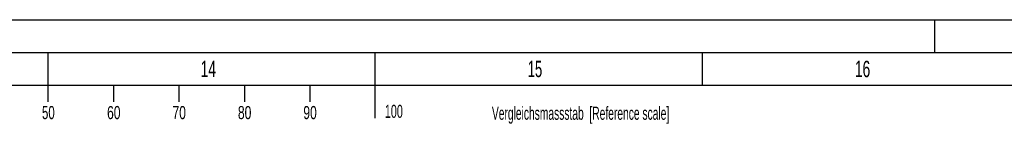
# Model space of a CAD drawing. Header units: millimetres. Extents: x 0 to 1189, y 0 to 841.
# Tile 155 of 172: x 640 to 791, y 825 to 841. Entities that reach past the tile are written whole.
import ezdxf
from ezdxf.enums import TextEntityAlignment as Align

# ---------------------------------------------------------------- set-up
doc = ezdxf.new("R2010")
doc.units = ezdxf.units.MM
doc.header["$LTSCALE"] = 65.395
doc.layers.get('0').update_dxf_attribs({"linetype": 'CONTINUOUS'})
doc.styles.add('TEXTSTYLE_2', font='txt')

msp = doc.modelspace()

# ---------------------------------------------------------------- linework, layer by layer
at = {"color": 5, "linetype": 'Continuous'}
for p, q in [((0, 841), (1189, 841)), ((780, 836), (780, 841)), ((644.5, 828.5), (644.5, 836)), ((694.5, 826), (694.5, 836)), ((744.5, 831), (744.5, 836)), ((10, 831), (1179, 831)), ((654.5, 831), (654.5, 828.5)), ((664.5, 831), (664.5, 828.5)), ((674.5, 831), (674.5, 828.5)), ((684.5, 831), (684.5, 828.5))]:
    msp.add_line(p, q, dxfattribs=at)
at = {"color": 6, "linetype": 'Continuous'}
msp.add_line((5, 836), (1184, 836), dxfattribs=at)

# ---------------------------------------------------------------- texts
at = {"color": 5, "linetype": 'Continuous', "style": 'TEXTSTYLE_2'}
for s, width, p in [('14', 0.630952, (667.806, 832.248)), ('15', 0.595238, (717.806, 832.248)), ('16', 0.630952, (767.806, 832.248))]:
    msp.add_text(s, height=2.50001, dxfattribs=dict(at, width=width)).set_placement(p)
for s, width, p in [('50', 0.654762, (644.53713, 825.84585)), ('60', 0.690476, (654.53713, 825.84585)), ('70', 0.690476, (664.53713, 825.84585)), ('80', 0.690476, (674.53713, 825.84585)), ('90', 0.690476, (684.53713, 825.84585)), ('100', 0.619048, (697.34156, 826.0403)), ('Vergleichsmassstab  [Reference scale]', 0.586229, (725.88163, 825.74724))]:
    msp.add_text(s, height=2, dxfattribs=dict(at, width=width)).set_placement(p, align=Align.CENTER)

doc.saveas('drawing.dxf')
